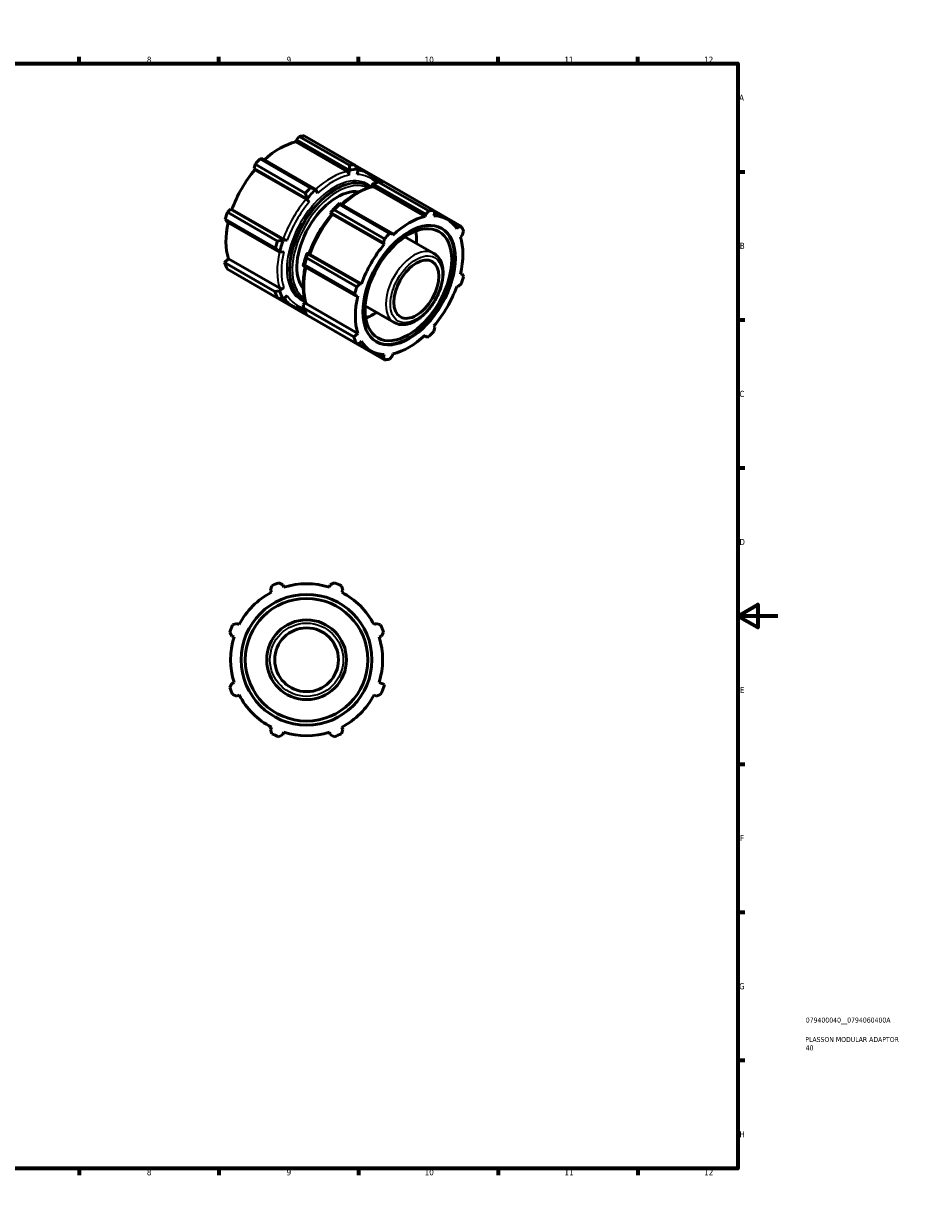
# Model space of a CAD drawing. Header units: millimetres. Extents: x 0 to 903, y 0 to 594.
# Tile 3 of 3: x 463 to 903, y 0 to 594. Entities that reach past the tile are written whole.
import ezdxf

# ---------------------------------------------------------------- set-up
doc = ezdxf.new("R2010")
doc.units = ezdxf.units.MM
for name, color, linetype, lineweight in [('Border (ANSI)', 7, 'Continuous', 70), ('Title (ISO)', 7, 'Continuous', 50), ('Visible (ANSI)', 7, 'Continuous', 50), ('Visible Narrow (ANSI)', 7, 'Continuous', 35)]:
    doc.layers.add(name, color=color, linetype=linetype, lineweight=lineweight)
doc.styles.add('Note Text (ANSI)', font='tahoma.ttf')
doc.styles.add('Note Text (ISO)', font='tahoma.ttf')

# ---------------------------------------------------------------- blocks, each defined once
blk = doc.blocks.new('Borders Default Border')
at = {"layer": 'Border (ANSI)'}
for p, q in [((70.08, 574), (70.08, 577.45)), ((140.17, 574), (140.17, 577.45)), ((210.25, 574), (210.25, 577.45)), ((280.33, 574), (280.33, 577.45)), ((350.42, 574), (350.42, 577.45)), ((490.58, 574), (490.58, 577.45)), ((560.67, 574), (560.67, 577.45)), ((630.75, 574), (630.75, 577.45)), ((700.83, 574), (700.83, 577.45)), ((770.92, 574), (770.92, 577.45)), ((20, 519.75), (16.55, 519.75)), ((821, 519.75), (824.45, 519.75)), ((20, 445.5), (16.55, 445.5)), ((821, 445.5), (824.45, 445.5)), ((20, 371.25), (16.55, 371.25)), ((821, 371.25), (824.45, 371.25)), ((20, 222.75), (16.55, 222.75)), ((821, 222.75), (824.45, 222.75)), ((20, 148.5), (16.55, 148.5)), ((821, 148.5), (824.45, 148.5)), ((20, 74.25), (16.55, 74.25)), ((821, 74.25), (824.45, 74.25)), ((70.08, 20), (70.08, 16.55)), ((140.17, 20), (140.17, 16.55)), ((210.25, 20), (210.25, 16.55)), ((280.33, 20), (280.33, 16.55)), ((350.42, 20), (350.42, 16.55)), ((490.58, 20), (490.58, 16.55)), ((560.67, 20), (560.67, 16.55)), ((630.75, 20), (630.75, 16.55)), ((700.83, 20), (700.83, 16.55)), ((770.92, 20), (770.92, 16.55))]:
    blk.add_line(p, q, dxfattribs=at)
at = {"layer": 'Border (ANSI)', "flags": 128}
for points in [[(420.5, 594), (420.5, 574), (414.73, 584), (426.27, 584), (420.5, 574)], [(20, 20), (20, 574), (821, 574), (821, 20), (20, 20)], [(0, 297), (20, 297), (10, 302.77), (10, 291.23), (20, 297)], [(841, 297), (821, 297), (831, 302.77), (831, 291.23), (821, 297)], [(420.5, 0), (420.5, 20), (414.73, 10), (426.27, 10), (420.5, 20)]]:
    blk.add_lwpolyline(points, dxfattribs=at)
at = {"layer": 'Border (ANSI)', "attachment_point": 7, "style": 'Note Text (ANSI)'}
for s, insert, char_height in [('1', (34.35, 574.4), 3.05), ('2', (104.2, 574.4), 3.05), ('3', (174.26, 574.34), 3.05), ('4', (244.23, 574.4), 3.05), ('5', (314.48, 574.34), 3.05), ('6', (384.49, 574.34), 3.05), ('7', (454.6, 574.4), 3.05), ('8', (524.63, 574.33), 3.05), ('9', (594.7, 574.34), 3.05), ('10', (663.96, 574.34), 3.048), ('11', (734.04, 574.4), 3.048), ('12', (804.13, 574.4), 3.048), ('A', (16.78, 555.35), 3.05), ('A', (821.63, 555.35), 3.05), ('B', (17.15, 481.1), 3.05), ('B', (821.99, 481.1), 3.05), ('C', (16.95, 406.8), 3.05), ('C', (821.8, 406.8), 3.05), ('D', (16.96, 332.6), 3.05), ('D', (821.81, 332.6), 3.05), ('E', (17.21, 258.35), 3.05), ('E', (822.05, 258.35), 3.05), ('F', (17.29, 184.1), 3.05), ('F', (822.14, 184.1), 3.05), ('G', (16.81, 109.79), 3.05), ('G', (821.66, 109.79), 3.05), ('H', (16.97, 35.6), 3.05), ('H', (821.81, 35.6), 3.05), ('1', (34.35, 16.55), 3.05), ('2', (104.2, 16.55), 3.05), ('3', (174.26, 16.49), 3.05), ('4', (244.23, 16.55), 3.05), ('5', (314.48, 16.49), 3.05), ('6', (384.49, 16.49), 3.05), ('7', (454.6, 16.55), 3.05), ('8', (524.63, 16.48), 3.05), ('9', (594.7, 16.49), 3.05), ('10', (663.96, 16.49), 3.048), ('11', (734.04, 16.55), 3.048), ('12', (804.13, 16.55), 3.048)]:
    blk.add_mtext(s, dxfattribs=dict(at, insert=insert, char_height=char_height))
blk = doc.blocks.new('Title Blocks ISO')
at = {"layer": 'Title (ISO)', "color": 232, "true_color": 0xca0064, "style": 'Note Text (ISO)'}
for tag, p in [('PART_NUMBER_001', (34.08, 73.14)), ('DESCRIPTION_001', (33.84, 63.4)), ('DESCRIPTION_002', (34.02, 59.18))]:
    blk.add_attdef(tag, p, '', height=2.5, dxfattribs=at)

msp = doc.modelspace()

# ---------------------------------------------------------------- linework, layer by layer
at = {"layer": 'Visible (ANSI)'}
for p, q in [((599.337, 534.688), (599.599, 535.797)), ((599.337, 534.688), (625.046, 519.883)), ((601.046, 537.481), (599.599, 535.797)), ((599.599, 535.797), (626.128, 520.521)), ((626.211, 522.99), (601.046, 537.481)), ((603.577, 537.726), (628.742, 523.235)), ((578.882, 523.505), (578.379, 521.431)), ((604.047, 509.014), (578.882, 523.505)), ((582.861, 526.158), (581.413, 526.175)), ((581.413, 526.175), (606.578, 511.684)), ((609.389, 510.882), (582.861, 526.158)), ((642.625, 515.178), (628.84, 523.116)), ((578.78, 520.77), (578.379, 521.431)), ((578.379, 521.431), (604.907, 506.154)), ((578.78, 520.77), (604.489, 505.965)), ((626.128, 520.521), (625.9, 518.003)), ((629.606, 522.189), (635.967, 518.527)), ((630.61, 520.955), (630.088, 518.409)), ((609.389, 510.882), (610.261, 508.997)), ((635.431, 512.684), (635.939, 512.392)), ((637.345, 512.123), (637.983, 513.694)), ((637.983, 513.694), (664.511, 498.417)), ((664.25, 497.307), (638.541, 512.112)), ((639.217, 515.945), (641.413, 514.681)), ((665.959, 500.1), (640.794, 514.592)), ((643.325, 514.837), (668.49, 500.346)), ((604.907, 506.154), (606.074, 504.58)), ((566.543, 500.931), (564.999, 499.46)), ((564.999, 499.46), (590.164, 484.968)), ((566.543, 500.931), (567.314, 500.911)), ((593.071, 485.654), (566.543, 500.931)), ((567.314, 500.911), (593.023, 486.106)), ((617.207, 498.302), (616.762, 499.327)), ((616.762, 499.327), (643.291, 484.05)), ((643.795, 486.125), (618.63, 500.616)), ((621.161, 503.286), (646.326, 488.794)), ((647.773, 488.778), (621.244, 504.055)), ((664.511, 498.417), (665.959, 500.1)), ((668.49, 500.346), (668.993, 498.851)), ((682.373, 492.289), (668.516, 500.269)), ((668.719, 499.666), (675.17, 495.951)), ((563.951, 495.93), (564.686, 494.679)), ((589.115, 481.438), (563.951, 495.93)), ((564.686, 494.679), (591.215, 479.403)), ((643.693, 483.39), (617.984, 498.194)), ((664.511, 498.417), (664.25, 497.307)), ((668.592, 497.728), (668.993, 498.851)), ((678.28, 493.451), (680.829, 491.983)), ((646.326, 488.794), (647.773, 488.778)), ((648.035, 487.969), (647.773, 488.778)), ((654.068, 487.182), (668.569, 478.831)), ((680.829, 491.983), (680.058, 491.074)), ((680.829, 491.983), (682.373, 492.289)), ((681.856, 487.09), (682.686, 487.87)), ((683.421, 489.967), (682.686, 487.87)), ((593.071, 485.654), (595.015, 485.426)), ((643.291, 484.05), (643.795, 486.125)), ((643.291, 484.05), (643.693, 483.39)), ((563.58, 474.287), (565.516, 476.107)), ((565.516, 476.107), (591.225, 461.302)), ((591.215, 479.403), (593.281, 479.585)), ((604.747, 476.57), (629.912, 462.079)), ((606.034, 478.949), (604.926, 478.827)), ((631.455, 463.55), (604.926, 478.827)), ((632.227, 463.53), (606.518, 478.335)), ((588.745, 459.795), (563.58, 474.287)), ((590.164, 456.416), (564.999, 470.907)), ((603.07, 472.576), (629.599, 457.299)), ((628.863, 458.549), (603.699, 473.04)), ((629.912, 462.079), (631.455, 463.55)), ((632.227, 463.53), (631.455, 463.55)), ((682.373, 463.737), (680.829, 462.266)), ((682.686, 468.517), (681.856, 468.342)), ((681.989, 468.918), (682.686, 468.517)), ((682.686, 468.517), (683.421, 467.267)), ((578.856, 462.928), (578.882, 462.851)), ((578.882, 462.851), (604.047, 448.359)), ((591.195, 460.036), (588.745, 459.795)), ((591.195, 460.036), (593.281, 461.504)), ((593.071, 455.937), (595.015, 457.661)), ((629.599, 457.299), (628.863, 458.549)), ((629.599, 457.299), (630.428, 457.474)), ((680.058, 462.286), (680.829, 462.266)), ((591.36, 456.213), (597.911, 452.441)), ((602.695, 455.837), (603.202, 455.544)), ((604.111, 454.56), (603.056, 453.205)), ((603.328, 451.397), (603.056, 453.205)), ((630.428, 438.726), (604.719, 453.531)), ((634.107, 452.518), (648.608, 444.167)), ((603.999, 449.591), (601.618, 450.962)), ((628.493, 436.906), (603.328, 451.397)), ((629.912, 433.527), (604.747, 448.018)), ((618.63, 439.961), (643.795, 425.47)), ((668.993, 441.766), (668.49, 439.691)), ((668.993, 441.766), (668.592, 442.426)), ((630.428, 438.726), (628.493, 436.906)), ((631.455, 433.833), (629.912, 433.527)), ((630.539, 433.651), (637.114, 429.865)), ((631.455, 433.833), (632.227, 434.742)), ((664.511, 437.038), (663.813, 437.44)), ((664.25, 437.847), (664.511, 437.038)), ((665.959, 437.022), (664.511, 437.038)), ((643.291, 426.965), (640.685, 428.465)), ((643.693, 428.088), (643.291, 426.965)), ((647.773, 427.399), (648.035, 428.509)), ((643.795, 425.47), (643.291, 426.965)), ((647.773, 427.399), (646.326, 425.716)), ((586.551, 309.972), (587.263, 312.154)), ((586.551, 309.972), (587.119, 308.881)), ((590.842, 313.637), (592.89, 312.597)), ((593.259, 311.424), (592.89, 312.597)), ((616.561, 312.597), (616.191, 311.424)), ((616.561, 312.597), (618.608, 313.637)), ((622.187, 312.154), (622.9, 309.972)), ((622.332, 308.881), (622.9, 309.972)), ((567.63, 292.521), (569.813, 293.233)), ((570.904, 292.665), (569.813, 293.233)), ((639.638, 293.233), (638.547, 292.665)), ((639.638, 293.233), (641.821, 292.521)), ((567.187, 286.895), (566.147, 288.942)), ((567.187, 286.895), (568.36, 286.525)), ((641.091, 286.525), (642.264, 286.895)), ((643.303, 288.942), (642.264, 286.895)), ((566.147, 261.176), (567.187, 263.223)), ((568.36, 263.593), (567.187, 263.223)), ((643.828, 262.73), (641.091, 263.593)), ((569.813, 256.884), (567.63, 257.597)), ((569.813, 256.884), (570.904, 257.452)), ((638.547, 257.452), (639.638, 256.884)), ((641.821, 257.597), (639.638, 256.884)), ((587.119, 241.237), (586.551, 240.146)), ((587.263, 237.963), (586.551, 240.146)), ((592.89, 237.521), (593.259, 238.694)), ((616.191, 238.694), (616.561, 237.521)), ((622.9, 240.146), (622.187, 237.963)), ((622.9, 240.146), (622.332, 241.237)), ((592.89, 237.521), (590.842, 236.481)), ((618.608, 236.481), (616.561, 237.521))]:
    msp.add_line(p, q, dxfattribs=at)
for radius in [32.8, 30.75, 20, 16]:
    msp.add_circle((604.725, 275.059), radius, dxfattribs=at)
for radius, start, end in [(38.13, 117.5, 152.5), (41, 109.791984, 115.208016), (38.13, 72.5, 107.5), (41, 64.791984, 70.208016), (38.13, 27.5, 62.5), (41, 154.791984, 160.208016), (41, 19.791984, 25.208016), (38.13, 162.5, 197.5), (38.13, 342.5, 17.5), (41, 334.791984, 342.5), (41, 199.791984, 205.208016), (38.13, 207.5, 242.5), (38.13, 297.5, 332.5), (41, 244.791984, 250.208016), (38.13, 252.5, 287.5), (41, 289.791984, 295.208016)]:
    msp.add_arc((604.725, 275.059), radius, start, end, dxfattribs=at)
for centre, major_axis, ratio, start_param, end_param in [((591.23, 500.289), (19.028, 33.043), 0.5780931, 0.4780318, 1.0719493), ((591.23, 500.289), (20.46, 35.53), 0.5780931, 0.3435016, 0.4380292), ((591.23, 500.289), (-20.46, -35.53), 0.5780931, 4.2704924, 4.36502), ((616.394, 485.797), (20.46, 35.53), 0.5780931, 0.3435016, 0.4380292), ((591.23, 500.289), (19.028, 33.043), 0.5780931, 1.26343, 1.8742952), ((624.698, 518.403), (0.339, -1.605), 0.7245022, 1.1694253, 2.5656887), ((617.755, 485.013), (19.654, 34.13), 0.5780931, 0.3041441, 0.4773867), ((620.15, 483.634), (14.322, 24.871), 0.5780931, 0.2204417, 2.921151), ((616.394, 485.797), (-20.46, -35.53), 0.5780931, 4.2704924, 4.36502), ((617.755, 485.013), (19.654, 34.13), 0.5780931, 1.0895423, 1.2627848), ((638.192, 510.632), (-0.339, 1.605), 0.7245022, 5.7072813, 6.2831853), ((630.978, 477.399), (20.46, 35.53), 0.5780931, 0.3435016, 0.4380292), ((616.394, 485.797), (20.46, 35.53), 0.5780931, 5.9202647, 5.9358163), ((605.025, 505.084), (1.25, -1.061), 0.2468715, 0.813738, 2.2100014), ((591.23, 500.289), (-20.46, -35.53), 0.5780931, 5.0558906, 5.1504181), ((629.617, 478.183), (-19.654, -34.13), 0.5780931, 4.2311349, 4.4043775), ((630.978, 477.399), (20.46, 35.53), 0.5780931, 1.1288997, 1.2234273), ((656.142, 462.908), (20.46, 35.53), 0.5780931, 0.3435016, 0.4380292), ((591.23, 500.289), (19.028, 33.043), 0.5780931, 2.0656152, 2.6596934), ((618.519, 497.313), (-1.25, 1.061), 0.2468715, 5.351594, 6.2831853), ((656.142, 462.908), (-19.028, -33.043), 0.5780931, 3.6196245, 4.2304897), ((656.142, 462.908), (19.028, 33.043), 0.5780931, 5.975819, 6.5866842), ((655.789, 463.112), (-16.368, -28.424), 0.5780931, 0.0107585, 3.1308342), ((656.142, 462.908), (-20.46, -35.53), 0.5780931, 4.2704924, 4.36502), ((638.111, 473.291), (15.345, 26.647), 0.5780931, 5.4205085, 5.6720775), ((656.142, 462.908), (19.028, 33.043), 0.5780931, 5.1904208, 5.8012861), ((656.142, 462.908), (20.46, 35.53), 0.5780931, 5.8412887, 5.9358163), ((616.394, 485.797), (-20.46, -35.53), 0.5780931, 5.0558906, 5.1504181), ((617.755, 485.013), (19.654, 34.13), 0.5780931, 1.8749404, 2.048183), ((594.052, 486.079), (-1.544, 0.552), 0.2438619, 0.932175, 2.3284384), ((656.142, 462.908), (-19.028, -33.043), 0.5780931, 4.4050227, 5.0158879), ((629.617, 478.183), (-19.654, -34.13), 0.5780931, 5.0165331, 5.1897756), ((630.978, 477.399), (20.46, 35.53), 0.5780931, 1.9142979, 2.0088255), ((607.546, 478.308), (-1.544, 0.552), 0.2438619, 0, 0.932175), ((591.23, 500.289), (-20.46, -35.53), 0.5780931, 5.8012861, 5.9358163), ((656.142, 462.908), (20.46, 35.53), 0.5780931, 5.0558906, 5.1504181), ((616.394, 485.797), (-20.46, -35.53), 0.5780931, 5.8012861, 5.9358163), ((617.755, 485.013), (-19.654, -34.13), 0.5780931, 5.8012861, 5.9751738), ((592.331, 462.342), (-1.56, -0.505), 0.723045, 0.5793024, 1.9755658), ((656.142, 462.908), (-19.028, -33.043), 0.5780931, 5.1904208, 5.8012861), ((656.142, 462.908), (-20.46, -35.53), 0.5780931, 5.0558906, 5.1504181), ((656.142, 462.908), (19.028, 33.043), 0.5780931, 4.4050227, 5.0158879), ((605.825, 454.571), (-1.56, -0.505), 0.723045, 0, 0.5793024), ((630.978, 477.399), (-20.46, -35.53), 0.5780931, 5.8012861, 5.9358163), ((616.394, 485.797), (-20.46, -35.53), 0.5780931, 0.3435016, 0.3629206), ((638.111, 473.291), (15.345, 26.647), 0.5780931, 3.7527005, 4.0042695), ((656.142, 462.908), (20.46, 35.53), 0.5780931, 4.2704924, 4.36502), ((656.142, 462.908), (-20.46, -35.53), 0.5780931, 5.8012861, 5.9358163), ((656.142, 462.908), (-19.028, -33.043), 0.5780931, 5.975819, 6.5866842), ((656.142, 462.908), (19.028, 33.043), 0.5780931, 3.6196245, 4.2304897), ((656.142, 462.908), (-20.46, -35.53), 0.5780931, 0.3435016, 0.4380292)]:
    msp.add_ellipse(centre, major_axis=major_axis, ratio=ratio, start_param=start_param, end_param=end_param, dxfattribs=at)
for centre, major_axis in [((656.142, 462.908), (-16.368, -28.424)), ((655.789, 463.112), (-15.345, -26.647)), ((659.748, 460.831), (-7.985, -13.865))]:
    msp.add_ellipse(centre, major_axis=major_axis, ratio=0.5780931, dxfattribs=at)
for points in [[(626.147, 520.548), (626.177, 521.363), (626.198, 522.178), (626.211, 522.99)], [(630.599, 520.98), (629.984, 521.732), (629.364, 522.485), (628.742, 523.235)], [(609.364, 510.884), (608.437, 511.147), (607.507, 511.414), (606.578, 511.684)], [(636.649, 511.948), (636.417, 512.105), (636.181, 512.253), (635.939, 512.392)], [(640.794, 514.592), (639.865, 514.308), (638.935, 514.017), (638.008, 513.718)], [(642.576, 514.798), (642.593, 514.925), (642.609, 515.052), (642.625, 515.178)], [(604.912, 506.188), (604.63, 507.132), (604.341, 508.075), (604.047, 509.014)], [(618.63, 500.616), (618.008, 500.205), (617.388, 499.785), (616.773, 499.357)], [(621.161, 503.286), (621.174, 503.544), (621.195, 503.801), (621.225, 504.053)], [(591.2, 479.424), (590.509, 480.095), (589.813, 480.768), (589.115, 481.438)], [(593.044, 485.633), (592.086, 485.404), (591.124, 485.183), (590.164, 484.968)], [(604.747, 476.57), (604.791, 477.313), (604.843, 478.058), (604.906, 478.802)], [(603.699, 473.04), (603.48, 472.897), (603.267, 472.749), (603.062, 472.593)], [(593.044, 455.934), (592.086, 456.091), (591.124, 456.252), (590.164, 456.416)], [(603.202, 455.544), (603.444, 455.405), (603.691, 455.275), (603.943, 455.153)], [(604.425, 448.652), (604.3, 448.553), (604.174, 448.456), (604.047, 448.359)], [(618.63, 439.961), (618.597, 440.001), (618.565, 440.04), (618.532, 440.08)]]:
    msp.add_open_spline(points, degree=3, dxfattribs=at)
for points, weights in [([(626.128, 520.521), (626.137, 520.534), (626.147, 520.548)], [4.58231523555, 4.58146984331, 4.58062367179]), ([(630.599, 520.98), (630.604, 520.968), (630.61, 520.955)], [4.58062367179, 4.58146984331, 4.58231523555]), ([(609.364, 510.884), (609.377, 510.883), (609.389, 510.882)], [4.58062367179, 4.58146984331, 4.58231523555]), ([(638.008, 513.718), (637.995, 513.706), (637.983, 513.694)], [4.58062367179, 4.58146984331, 4.58231523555]), ([(604.907, 506.154), (604.91, 506.171), (604.912, 506.188)], [4.58231523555, 4.58146984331, 4.58062367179]), ([(616.773, 499.357), (616.768, 499.342), (616.762, 499.327)], [4.58062367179, 4.58146984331, 4.58231523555]), ([(621.244, 504.055), (621.235, 504.054), (621.225, 504.053)], [4.58231523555, 4.58146984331, 4.58062367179]), ([(593.044, 485.633), (593.058, 485.643), (593.071, 485.654)], [4.58062367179, 4.58146984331, 4.58231523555]), ([(591.215, 479.403), (591.208, 479.413), (591.2, 479.424)], [4.58231523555, 4.58146984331, 4.58062367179]), ([(604.926, 478.827), (604.916, 478.815), (604.906, 478.802)], [4.58231523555, 4.58146984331, 4.58062367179]), ([(603.062, 472.593), (603.066, 472.584), (603.07, 472.576)], [4.58062367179, 4.58146984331, 4.58231523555]), ([(593.071, 455.937), (593.058, 455.935), (593.044, 455.934)], [4.58231523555, 4.58146984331, 4.58062367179])]:
    msp.add_rational_spline(points, weights, degree=2, dxfattribs=at)
for points, knots in [([(640.433, 514.481), (640.411, 514.51), (640.389, 514.54), (640.064, 514.978), (639.743, 515.369), (639.071, 516.111), (638.718, 516.463), (637.982, 517.126), (637.599, 517.436), (636.804, 518.015), (636.392, 518.282), (635.967, 518.527)], [5.24939653, 5.24939653, 5.24939653, 5.24939653, 5.25382779, 5.25382779, 5.31530106, 5.31530106, 5.37677432, 5.37677432, 5.43824759, 5.43824759, 5.49972085, 5.49972085, 5.49972085, 5.49972085]), ([(622.209, 503.499), (623.033, 504.247), (623.869, 504.956), (625.786, 506.471), (626.873, 507.252), (629.062, 508.667), (630.165, 509.303), (632.373, 510.418), (633.478, 510.898), (635.677, 511.693), (636.771, 512.008), (637.853, 512.237)], [6.00353782, 6.00353782, 6.00353782, 6.00353782, 6.09992574, 6.09992574, 6.22209878, 6.22209878, 6.34427183, 6.34427183, 6.46644488, 6.46644488, 6.58861793, 6.58861793, 6.58861793, 6.58861793]), ([(606.002, 478.86), (606.501, 480.256), (607.058, 481.649), (608.28, 484.409), (608.946, 485.776), (610.374, 488.466), (611.138, 489.789), (612.753, 492.371), (613.605, 493.63), (615.383, 496.068), (616.31, 497.246), (617.269, 498.375)], [5.19235452, 5.19235452, 5.19235452, 5.19235452, 5.31452757, 5.31452757, 5.43670062, 5.43670062, 5.55887367, 5.55887367, 5.68104672, 5.68104672, 5.80321976, 5.80321976, 5.80321976, 5.80321976]), ([(648.608, 444.167), (649.684, 443.548), (650.907, 443.194), (653.557, 443.02), (654.991, 443.236), (657.996, 444.233), (659.572, 445.068), (662.644, 447.264), (664.138, 448.637), (666.877, 451.759), (668.123, 453.504), (670.254, 457.197), (671.141, 459.143), (672.472, 463.059), (672.916, 465.029), (673.296, 468.817), (673.232, 470.635), (672.552, 473.912), (671.943, 475.382), (670.374, 477.511), (669.534, 478.275), (668.569, 478.831)], [2.3581282, 2.3581282, 2.3581282, 2.3581282, 2.6350279, 2.6350279, 2.9334738, 2.9334738, 3.2613863, 3.2613863, 3.5953186, 3.5953186, 3.9271288, 3.9271288, 4.2578493, 4.2578493, 4.5896307, 4.5896307, 4.9235425, 4.9235425, 5.2515001, 5.2515001, 5.4997209, 5.4997209, 5.4997209, 5.4997209]), ([(604.265, 454.066), (603.924, 455.12), (603.652, 456.228), (603.244, 458.535), (603.109, 459.734), (602.974, 462.208), (602.974, 463.483), (603.108, 466.091), (603.242, 467.424), (603.597, 469.848), (603.795, 470.931), (604.032, 472.021)], [4.40695636, 4.40695636, 4.40695636, 4.40695636, 4.52912941, 4.52912941, 4.65130246, 4.65130246, 4.7734755, 4.7734755, 4.89564855, 4.89564855, 4.99226138, 4.99226138, 4.99226138, 4.99226138]), ([(597.911, 452.441), (598.33, 452.199), (598.763, 451.98), (599.65, 451.586), (600.105, 451.412), (601.034, 451.109), (601.509, 450.981), (602.475, 450.771), (602.967, 450.689), (603.509, 450.625), (603.553, 450.62), (603.597, 450.615)], [2.3581282, 2.3581282, 2.3581282, 2.3581282, 2.41882798, 2.41882798, 2.47952776, 2.47952776, 2.54022755, 2.54022755, 2.60092733, 2.60092733, 2.60624776, 2.60624776, 2.60624776, 2.60624776])]:
    msp.add_open_spline(points, degree=3, knots=knots, dxfattribs=at)
at = {"layer": 'Visible Narrow (ANSI)'}
msp.add_circle((604.725, 275.059), 18.36, dxfattribs=at)
for centre, major_axis, start_param, end_param in [((618.492, 484.589), (16.706, 29.011), 6.1527508, 9.5552125), ((619.063, 484.261), (-16.368, -28.424), 3.1415927, 6.2831853), ((619.571, 483.968), (16.368, 28.424), 0, 3.1415927), ((616.939, 485.484), (-19.028, -33.043), 3.6196245, 4.213542), ((618.081, 484.826), (18.352, 31.868), 0.4780318, 1.0888971), ((618.081, 484.826), (18.352, 31.868), 6.0979416, 6.5866842), ((616.939, 485.484), (19.028, 33.043), 0, 0.2580073), ((620.15, 483.634), (-15.959, -27.713), 3.1743151, 6.2504628), ((630.433, 477.713), (19.028, 33.043), 0.4780318, 1.0719493), ((616.939, 485.484), (-19.028, -33.043), 4.4050227, 5.0158879), ((618.081, 484.826), (18.352, 31.868), 1.26343, 1.8742952), ((630.433, 477.713), (19.028, 33.043), 1.26343, 1.8742952), ((658.589, 461.499), (9.981, 17.332), 0, 3.1415927), ((616.939, 485.484), (-19.028, -33.043), 5.2072079, 5.8012861), ((618.081, 484.826), (18.352, 31.868), 2.0488282, 2.6596934), ((630.433, 477.713), (19.028, 33.043), 2.0656152, 2.6596934), ((618.081, 484.826), (-18.352, -31.868), 5.975819, 6.4621203), ((616.939, 485.484), (-19.028, -33.043), 6.0212154, 6.2831853)]:
    msp.add_ellipse(centre, major_axis=major_axis, ratio=0.5780931, start_param=start_param, end_param=end_param, dxfattribs=at)
msp.add_ellipse((659.748, 460.831), major_axis=(-9.162, -15.91), ratio=0.5780931, dxfattribs=at)

# ---------------------------------------------------------------- block references
msp.add_blockref('Borders Default Border', (0, 0))
msp.add_blockref('Title Blocks ISO', (821, 20)).add_auto_attribs({'PART_NUMBER_001': '079400040__0794060400A', 'DESCRIPTION_001': 'PLASSON MODULAR ADAPTOR', 'DESCRIPTION_002': '40'})

doc.saveas('drawing.dxf')
